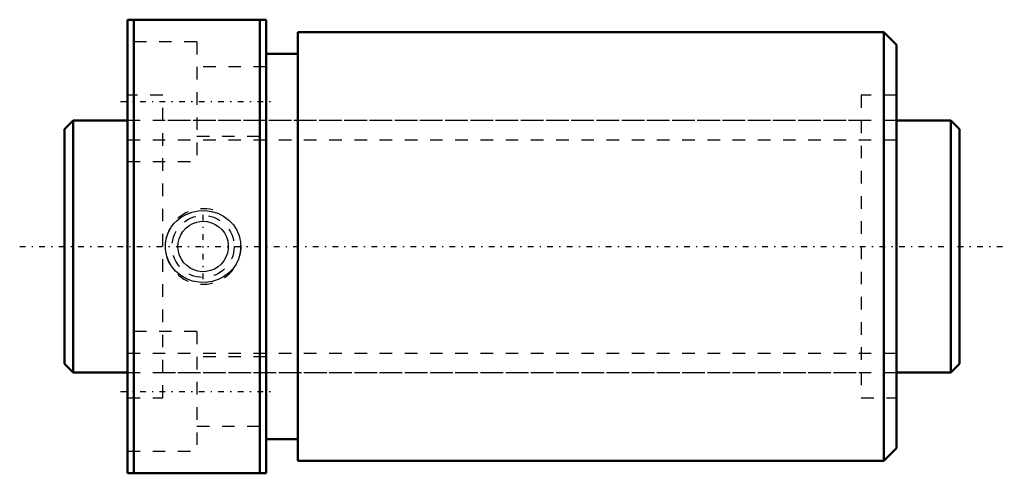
# Model space of a CAD drawing. Header units: millimetres. Extents: x -3.6 to 74.6, y -18 to 18.
import ezdxf

# ---------------------------------------------------------------- set-up
doc = ezdxf.new("R2010")
doc.units = ezdxf.units.MM
doc.linetypes.add('Center', pattern=[1.5, 0.45, -0.5, 0.05, -0.5])
doc.linetypes.add('Dashed', pattern=[2, 1, -1])
for name, color, linetype, lineweight in [('2d ConnectionPoints', 7, 'Continuous', 50), ('AM_0', 7, 'Continuous', 50), ('AM_5', 3, 'Continuous', 25), ('AM_7', 7, 'Center', 25), ('AM_9', 6, 'Dashed', 25)]:
    doc.layers.add(name, color=color, linetype=linetype, lineweight=lineweight)

# ---------------------------------------------------------------- blocks, each defined once
blk = doc.blocks.new('1_DIK_2005_6RR_Nut_0_in_DIK2005_6RRG0_71LC0_000_4')
at = {"layer": 'AM_0'}
for p, q in [((5, 18), (16, 18)), ((5, -18), (5, 18)), ((5.5, 18), (5.5, -18)), ((15.5, -18), (15.5, 18)), ((16, -18), (16, 18)), ((18.5, 17), (18.5, -17)), ((65, 17), (18.5, 17)), ((66, 16), (65, 17)), ((65, 17), (65, -17)), ((66, 16), (66, -16)), ((18.5, 15.3), (16, 15.3)), ((16, -15.3), (18.5, -15.3)), ((65, -17), (66, -16)), ((18.5, -17), (65, -17)), ((16, -18), (5, -18))]:
    blk.add_line(p, q, dxfattribs=at)
at = {"layer": 'AM_5', "linetype": 'Dashed'}
blk.add_arc((11, 0), 3, 75, 15, dxfattribs=at)
at = {"layer": 'AM_7'}
for p, q in [((4.45, 11.5), (16.55, 11.5)), ((11, -2.581), (11, 2.581)), ((4.45, -11.5), (16.55, -11.5))]:
    blk.add_line(p, q, dxfattribs=at)
at = {"layer": 'AM_9'}
for p, q in [((10.5, 16.25), (5, 16.25)), ((10.5, 16.25), (10.5, 6.75)), ((16, 14.25), (10.5, 14.25)), ((7.8, 12), (5, 12)), ((7.8, -12), (7.8, 12)), ((63.2, 12), (63.2, -12)), ((66, 12), (63.2, 12)), ((63.2, 10), (7.8, 10)), ((10.5, 8.75), (16, 8.75)), ((5, 6.75), (10.5, 6.75)), ((10.5, -6.75), (5, -6.75)), ((10.5, -6.75), (10.5, -16.25)), ((16, -8.75), (10.5, -8.75)), ((7.8, -10), (63.2, -10)), ((5, -12), (7.8, -12)), ((63.2, -12), (66, -12)), ((10.5, -14.25), (16, -14.25)), ((5, -16.25), (10.5, -16.25))]:
    blk.add_line(p, q, dxfattribs=at)
for points in [[(8.929, 2.067), (9.27, 2.335), (9.646, 2.551), (10.119, 2.732), (10.615, 2.835), (11.136, 2.856), (11.654, 2.79), (12.157, 2.637), (12.627, 2.401), (13.043, 2.092), (13.399, 1.715), (13.672, 1.297), (13.868, 0.838), (13.974, 0.375), (13.998, -0.099), (13.943, -0.554), (13.813, -0.993), (13.611, -1.406), (13.346, -1.78), (13.013, -2.119), (12.629, -2.4), (12.185, -2.626), (11.71, -2.777), (11.198, -2.852), (10.68, -2.842), (10.163, -2.745), (9.67, -2.562), (9.219, -2.299), (8.82, -1.963), (8.496, -1.573), (8.246, -1.133), (8.086, -0.678), (8.008, -0.202), (8.013, 0.26), (8.095, 0.714), (8.251, 1.144), (8.475, 1.542), (8.686, 1.818), (8.929, 2.067)], [(11, 2), (11.332, 1.972), (11.654, 1.89), (11.958, 1.755), (12.235, 1.573), (12.481, 1.344), (12.685, 1.078), (12.842, 0.778), (12.948, 0.455), (12.996, 0.123), (12.989, -0.213), (12.926, -0.537), (12.812, -0.847), (12.647, -1.135), (12.437, -1.391), (12.183, -1.613), (11.895, -1.789), (11.58, -1.914), (11.249, -1.984), (10.915, -1.998), (10.584, -1.956), (10.268, -1.861), (9.973, -1.716), (9.702, -1.521), (9.467, -1.285), (9.273, -1.008), (9.127, -0.702), (9.036, -0.377), (9, -0.041), (9.021, 0.29), (9.096, 0.613), (9.224, 0.918), (9.399, 1.198), (9.621, 1.449), (9.882, 1.659), (10.179, 1.823), (10.499, 1.936), (10.747, 1.984), (11, 2)]]:
    blk.add_lwpolyline(points, dxfattribs=at)
blk.add_circle((11, 0), 2.459, dxfattribs=at)
blk = doc.blocks.new('2_DIK_2005_6RR07100_Shaft_0_in_DIK2005_6RRG0_71LC0_000_4')
at = {"layer": 'AM_0'}
for p, q in [((0.7, 10), (0, 9.3)), ((0.7, 10), (0.7, -10)), ((5, 10), (0.7, 10)), ((70.3, 10), (66, 10)), ((71, 9.3), (70.3, 10)), ((70.3, 10), (70.3, -10)), ((0, 9.3), (0, -9.3)), ((71, 9.3), (71, -9.3)), ((0, -9.3), (0.7, -10)), ((70.3, -10), (71, -9.3)), ((0.7, -10), (5, -10)), ((66, -10), (70.3, -10))]:
    blk.add_line(p, q, dxfattribs=at)
at = {"layer": 'AM_5', "linetype": 'Dashed'}
for p, q in [((5, 8.4665), (66, 8.4665)), ((5, -8.4665), (66, -8.4665))]:
    blk.add_line(p, q, dxfattribs=at)
at = {"layer": 'AM_7'}
blk.add_line((-3.55, 0), (74.55, 0), dxfattribs=at)
at = {"layer": 'AM_9'}
for p, q in [((66, 10), (5, 10)), ((5, -10), (66, -10))]:
    blk.add_line(p, q, dxfattribs=at)

msp = doc.modelspace()

# ---------------------------------------------------------------- linework, layer by layer
at = {"layer": '2d ConnectionPoints'}
for p in [(0, 0), (5, 0)]:
    msp.add_point(p, dxfattribs=at)

# ---------------------------------------------------------------- block references
for name in ['1_DIK_2005_6RR_Nut_0_in_DIK2005_6RRG0_71LC0_000_4', '2_DIK_2005_6RR07100_Shaft_0_in_DIK2005_6RRG0_71LC0_000_4']:
    msp.add_blockref(name, (0, 0))

doc.saveas('drawing.dxf')
